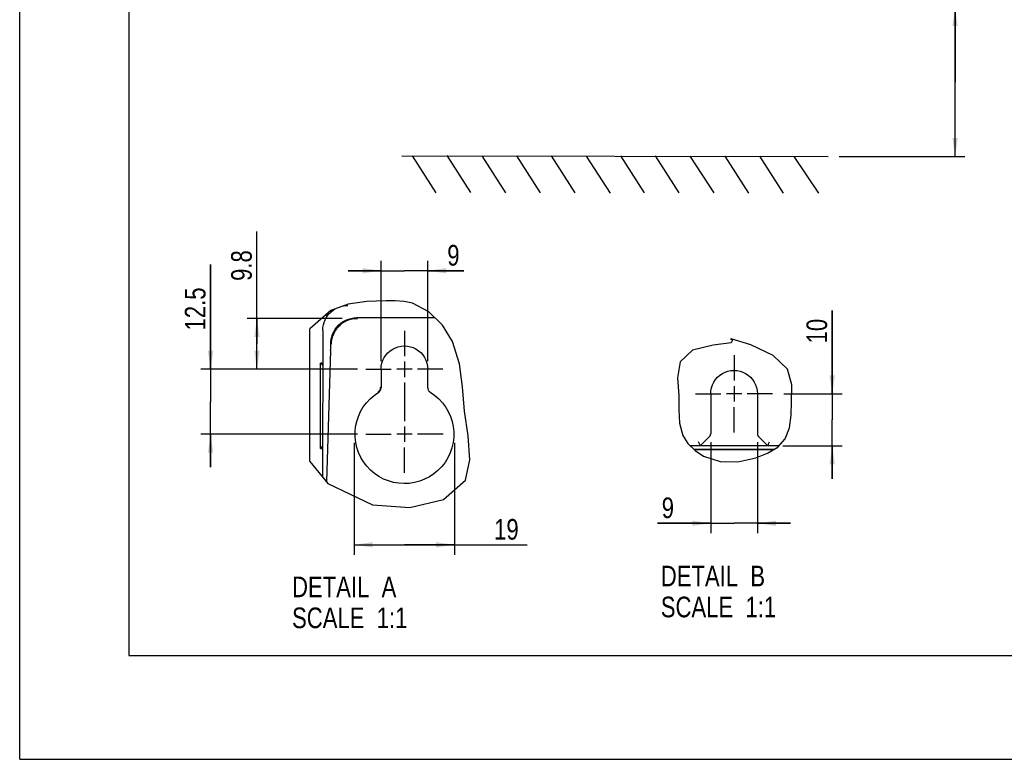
# Model space of a CAD drawing. Header units: inches. Extents: x 0 to 117, y 0 to 83.
# Tile 1 of 60: x 0 to 37, y 0 to 28. Entities that reach past the tile are written whole.
import ezdxf

# ---------------------------------------------------------------- set-up
doc = ezdxf.new("R2010")
doc.units = ezdxf.units.IN
doc.header["$LTSCALE"] = 6.431102
doc.header["$MEASUREMENT"] = 0
doc.linetypes.add('CENTER', pattern=[0.6, 0.375, -0.075, 0.075, -0.075])
doc.layers.get('0').update_dxf_attribs({"linetype": 'CONTINUOUS'})
doc.layers.add('DEFAULT_1', color=7, linetype='CENTER')
doc.styles.get("Standard").update_dxf_attribs({"font": 'txt', "width": 0.8})
doc.dimstyles.new('DIMSTYLE_1', dxfattribs={"dimtxt": 0.78125, "dimasz": 0.7, "dimexe": 0.18, "dimexo": 0.0625, "dimgap": 0.09, "dimtad": 1, "dimdec": 0, "dimzin": 4, "dimdsep": 46, "dimtxsty": 'STANDARD', "dimblk": '_FILLED', "dimblk1": '_FILLED', "dimblk2": '_FILLED', "dimcen": 0.09, "dimadec": 0, "dimazin": 0, "dimtfac": 1, "dimtdec": 0, "dimtofl": 0, "dimtmove": 0, "dimatfit": 3, "dimldrblk": '_FILLED', "dimfxl": 1, "dimtolj": 1, "dimtzin": 4, "dimarcsym": 0})
doc.dimstyles.new('DIMSTYLE_3', dxfattribs={"dimtxt": 0.78125, "dimasz": 0.7, "dimexe": 0.18, "dimexo": 0.0625, "dimgap": 0.09, "dimtad": 1, "dimdec": 0, "dimlfac": 0.2, "dimzin": 4, "dimdsep": 46, "dimtxsty": 'STANDARD', "dimblk": '_FILLED', "dimblk1": '_FILLED', "dimblk2": '_FILLED', "dimcen": 0.09, "dimadec": 0, "dimazin": 0, "dimtfac": 1, "dimtdec": 0, "dimtofl": 0, "dimtmove": 0, "dimatfit": 3, "dimldrblk": '_FILLED', "dimfxl": 1, "dimtolj": 1, "dimtzin": 4, "dimarcsym": 0})
doc.dimstyles.new('DIMSTYLE_4', dxfattribs={"dimtxt": 0.78125, "dimasz": 0.7, "dimexe": 0.18, "dimexo": 0.0625, "dimgap": 0.09, "dimtad": 1, "dimdec": 1, "dimlfac": 0.2, "dimzin": 4, "dimdsep": 46, "dimtxsty": 'STANDARD', "dimblk": '_FILLED', "dimblk1": '_FILLED', "dimblk2": '_FILLED', "dimcen": 0.09, "dimadec": 0, "dimazin": 0, "dimtfac": 1, "dimtdec": 1, "dimtofl": 0, "dimtmove": 0, "dimatfit": 3, "dimldrblk": '_FILLED', "dimfxl": 1, "dimtolj": 1, "dimtzin": 4, "dimarcsym": 0})

# ---------------------------------------------------------------- blocks, each defined once
blk = doc.blocks.new('_FILLED')
at = {"color": 0, "linetype": 'BYBLOCK'}
blk.add_solid([(0, 0), (-1, 0.143), (-1, -0.143)], dxfattribs=at)
blk = doc.blocks.new('*D0')
at = {"color": 7, "linetype": 'CONTINUOUS'}
for p, q in [((35.417, 25.651), (35.417, 33.659)), ((28.994, 28.468), (35.221, 28.468)), ((35.221, 28.468), (35.792, 28.468)), ((35.417, 28.468), (35.417, 25.651)), ((35.417, 22.834), (35.417, 25.651)), ((31.026, 22.834), (35.221, 22.834)), ((35.221, 22.834), (35.792, 22.834))]:
    blk.add_line(p, q, dxfattribs=at)
at = {"color": 7, "linetype": 'CONTINUOUS', "xscale": 0.7, "yscale": 0.7, "zscale": 0.7}
for p, rotation in [((35.417, 28.468), 90), ((35.417, 22.834), 270)]:
    blk.add_blockref('_FILLED', p, dxfattribs=dict(at, rotation=rotation))
at = {"color": 7, "linetype": 'CONTINUOUS', "insert": (34.44, 29.284), "char_height": 0.78125, "width": 9.375, "attachment_point": 1, "rotation": 90, "line_spacing_factor": 0.9}
blk.add_mtext('200 MIN\\PAIR SPACE INLET', dxfattribs=at)
blk = doc.blocks.new('*D15')
at = {"color": 7, "linetype": 'CONTINUOUS'}
for p, q in [((30.767, 13.842), (30.767, 17.004)), ((30.767, 17.004), (30.767, 12.858)), ((28.938, 13.842), (31.142, 13.842)), ((30.767, 10.624), (30.767, 12.858)), ((28.899, 11.874), (31.142, 11.874)), ((30.767, 11.874), (30.767, 10.624))]:
    blk.add_line(p, q, dxfattribs=at)
at = {"color": 7, "linetype": 'CONTINUOUS', "xscale": 0.7, "yscale": 0.7, "zscale": 0.7}
for p, rotation in [((30.767, 13.842), 270), ((30.767, 11.874), 90)]:
    blk.add_blockref('_FILLED', p, dxfattribs=dict(at, rotation=rotation))
at = {"color": 7, "linetype": 'CONTINUOUS', "insert": (29.79, 15.754), "char_height": 0.7812, "width": 1.25, "attachment_point": 1, "rotation": 90, "line_spacing_factor": 0.9}
blk.add_mtext('10', dxfattribs=at)
blk = doc.blocks.new('*D16')
at = {"color": 7, "linetype": 'CONTINUOUS'}
for p, q in [((26.163, 12.017), (26.163, 8.565)), ((27.935, 12.017), (27.935, 8.565)), ((26.163, 8.94), (24.15, 8.94)), ((24.15, 8.94), (27.049, 8.94)), ((29.185, 8.94), (27.049, 8.94)), ((27.935, 8.94), (29.185, 8.94))]:
    blk.add_line(p, q, dxfattribs=at)
at = {"color": 7, "linetype": 'CONTINUOUS', "xscale": 0.7, "yscale": 0.7, "zscale": 0.7}
blk.add_blockref('_FILLED', (26.163, 8.94), dxfattribs=at)
at = {"color": 7, "linetype": 'CONTINUOUS', "xscale": 0.7, "yscale": 0.7, "zscale": 0.7, "rotation": 180}
blk.add_blockref('_FILLED', (27.935, 8.94), dxfattribs=at)
at = {"color": 7, "linetype": 'CONTINUOUS', "insert": (24.775, 9.917), "char_height": 0.781, "width": 0.625, "attachment_point": 3, "line_spacing_factor": 0.9}
blk.add_mtext('9', dxfattribs=at)
blk = doc.blocks.new('*D17')
at = {"color": 7, "linetype": 'CONTINUOUS'}
for p, q in [((8.982, 15.737), (8.982, 19.995)), ((12.215, 16.701), (8.607, 16.701)), ((8.982, 16.701), (8.982, 15.737)), ((8.982, 14.772), (8.982, 15.737)), ((12.792, 14.772), (8.607, 14.772))]:
    blk.add_line(p, q, dxfattribs=at)
at = {"color": 7, "linetype": 'CONTINUOUS', "xscale": 0.7, "yscale": 0.7, "zscale": 0.7}
for p, rotation in [((8.982, 16.701), 90), ((8.982, 14.772), 270)]:
    blk.add_blockref('_FILLED', p, dxfattribs=dict(at, rotation=rotation))
at = {"color": 7, "linetype": 'CONTINUOUS', "insert": (8.006, 18.12), "char_height": 0.7812, "width": 1.875, "attachment_point": 1, "rotation": 90, "line_spacing_factor": 0.9}
blk.add_mtext('9.8', dxfattribs=at)
blk = doc.blocks.new('*D18')
at = {"color": 7, "linetype": 'CONTINUOUS'}
for p, q in [((7.229, 14.772), (7.229, 18.744)), ((7.229, 18.744), (7.229, 13.542)), ((12.792, 14.772), (6.854, 14.772)), ((7.229, 11.061), (7.229, 13.542)), ((12.793, 12.311), (6.854, 12.311)), ((7.229, 12.311), (7.229, 11.061))]:
    blk.add_line(p, q, dxfattribs=at)
at = {"color": 7, "linetype": 'CONTINUOUS', "xscale": 0.7, "yscale": 0.7, "zscale": 0.7}
for p, rotation in [((7.229, 14.772), 270), ((7.229, 12.311), 90)]:
    blk.add_blockref('_FILLED', p, dxfattribs=dict(at, rotation=rotation))
at = {"color": 7, "linetype": 'CONTINUOUS', "insert": (6.253, 16.244), "char_height": 0.7812, "width": 2.5, "attachment_point": 1, "rotation": 90, "line_spacing_factor": 0.9}
blk.add_mtext('12.5', dxfattribs=at)
blk = doc.blocks.new('*D19')
at = {"color": 7, "linetype": 'CONTINUOUS'}
for p, q in [((13.681, 15.084), (13.681, 18.88)), ((15.452, 15.084), (15.452, 18.88)), ((13.681, 18.505), (12.431, 18.505)), ((12.431, 18.505), (14.566, 18.505)), ((16.814, 18.505), (14.566, 18.505)), ((15.452, 18.505), (16.814, 18.505))]:
    blk.add_line(p, q, dxfattribs=at)
at = {"color": 7, "linetype": 'CONTINUOUS', "xscale": 0.7, "yscale": 0.7, "zscale": 0.7}
blk.add_blockref('_FILLED', (13.681, 18.505), dxfattribs=at)
at = {"color": 7, "linetype": 'CONTINUOUS', "xscale": 0.7, "yscale": 0.7, "zscale": 0.7, "rotation": 180}
blk.add_blockref('_FILLED', (15.452, 18.505), dxfattribs=at)
at = {"color": 7, "linetype": 'CONTINUOUS', "insert": (16.189, 19.481), "char_height": 0.781, "width": 0.625, "attachment_point": 1, "line_spacing_factor": 0.9}
blk.add_mtext('9', dxfattribs=at)
blk = doc.blocks.new('*D20')
at = {"color": 7, "linetype": 'CONTINUOUS'}
for p, q in [((12.67, 11.985), (12.67, 7.75)), ((16.462, 11.986), (16.462, 7.75)), ((12.67, 8.125), (14.566, 8.125)), ((16.462, 8.125), (14.566, 8.125)), ((14.566, 8.125), (19.214, 8.125))]:
    blk.add_line(p, q, dxfattribs=at)
at = {"color": 7, "linetype": 'CONTINUOUS', "xscale": 0.7, "yscale": 0.7, "zscale": 0.7, "rotation": 180}
blk.add_blockref('_FILLED', (12.67, 8.125), dxfattribs=at)
at = {"color": 7, "linetype": 'CONTINUOUS', "xscale": 0.7, "yscale": 0.7, "zscale": 0.7}
blk.add_blockref('_FILLED', (16.462, 8.125), dxfattribs=at)
at = {"color": 7, "linetype": 'CONTINUOUS', "insert": (17.964, 9.102), "char_height": 0.7812, "width": 1.25, "attachment_point": 1, "line_spacing_factor": 0.9}
blk.add_mtext('19', dxfattribs=at)

msp = doc.modelspace()

# ---------------------------------------------------------------- linework, layer by layer
at = {"color": 7, "linetype": 'CONTINUOUS'}
for p, q in [((0, 0), (0, 82.6772)), ((4.1339, 78.7402), (4.1339, 3.937)), ((14.4717, 22.8618), (30.6132, 22.8358)), ((14.8618, 22.857), (15.7607, 21.4612)), ((16.1752, 22.8653), (17.0741, 21.4694)), ((17.5016, 22.8517), (18.4006, 21.4559)), ((18.8063, 22.8513), (19.7053, 21.4555)), ((20.1265, 22.8538), (21.0255, 21.458)), ((21.4531, 22.8425), (22.3521, 21.4467)), ((22.7456, 22.8508), (23.6446, 21.455)), ((24.0625, 22.8556), (24.9614, 21.4598)), ((25.3794, 22.8464), (26.2783, 21.4506)), ((26.6964, 22.8385), (27.5953, 21.4427)), ((28.0096, 22.8385), (28.9086, 21.4427)), ((29.3139, 22.8345), (30.2454, 21.439)), ((12.4348, 17.2365), (11.7829, 17.0038)), ((12.2751, 17.1795), (12.3092, 17.1855)), ((12.3092, 17.1855), (12.4209, 17.1921)), ((13.1443, 17.3389), (12.4348, 17.2365)), ((13.8747, 17.3676), (13.1443, 17.3389)), ((14.2171, 17.3674), (13.8747, 17.3676)), ((14.552, 17.3437), (14.2171, 17.3674)), ((14.8752, 17.2766), (14.552, 17.3437)), ((15.4957, 16.9537), (14.8752, 17.2766)), ((11.7829, 17.0038), (10.9896, 16.3003)), ((11.6344, 16.8721), (11.6299, 16.797)), ((11.6299, 16.7628), (11.6299, 16.797)), ((11.6504, 16.8558), (11.6471, 16.7797)), ((11.6549, 16.8903), (11.6504, 16.8558)), ((11.7194, 16.8807), (11.7526, 16.9155)), ((11.873, 17.0359), (11.7519, 16.9148)), ((11.7526, 16.9155), (11.7908, 16.9516)), ((16.0125, 16.4402), (15.4957, 16.9537)), ((15.7274, 16.7235), (12.7635, 16.7235)), ((16.391, 15.8214), (16.0125, 16.4402)), ((10.9896, 11.2852), (10.9896, 16.3003)), ((11.474, 16.2456), (11.4648, 10.7644)), ((11.4741, 16.2453), (11.4801, 16.3507)), ((11.7766, 15.6082), (11.7779, 15.6996)), ((11.7779, 15.6996), (11.7783, 15.7291)), ((11.806, 15.9668), (11.8132, 15.995)), ((16.6516, 14.9848), (16.391, 15.8214)), ((26.2554, 15.683), (25.4786, 15.4964)), ((26.9405, 15.7749), (26.2554, 15.683)), ((26.9447, 15.9272), (26.9177, 15.9107)), ((26.9177, 15.9107), (26.9617, 15.8962)), ((26.9831, 15.8889), (26.9405, 15.7749)), ((27.6789, 15.6935), (26.9447, 15.9272)), ((26.9617, 15.8962), (26.9831, 15.8889)), ((28.5312, 15.3002), (27.6789, 15.6935)), ((11.7739, 15.4894), (11.6166, 10.5124)), ((11.7739, 15.4894), (11.7753, 15.546)), ((11.7753, 15.546), (11.7766, 15.6082)), ((25.4786, 15.4964), (25.0068, 15.0574)), ((29.0665, 14.7731), (28.5312, 15.3002)), ((11.3838, 11.7779), (11.3838, 15.0096)), ((11.4719, 14.9215), (11.3838, 15.0096)), ((11.4721, 15.0096), (11.3838, 15.0096)), ((14.5661, 15.0643), (14.5661, 14.4797)), ((16.7603, 14.1081), (16.6516, 14.9848)), ((25.0068, 15.0574), (24.9119, 14.4461)), ((13.6806, 14.7717), (13.6806, 14.0717)), ((14.8584, 14.772), (14.2737, 14.772)), ((15.4523, 14.0717), (15.4523, 14.7717)), ((29.232, 14.1788), (29.0665, 14.7731)), ((24.9119, 14.4461), (24.9553, 13.7739)), ((29.229, 13.534), (29.232, 14.1788)), ((13.5869, 13.9041), (13.5646, 13.91)), ((13.6806, 14.0717), (13.6541, 14.0775)), ((13.6792, 14.049), (13.6806, 14.0717)), ((15.4523, 14.0717), (15.4788, 14.0775)), ((16.8457, 13.1839), (16.7603, 14.1081)), ((26.1629, 13.8427), (26.1629, 12.3292)), ((27.3406, 13.8424), (26.756, 13.8424)), ((27.0483, 14.1347), (27.0483, 13.55)), ((27.9345, 13.8427), (27.9345, 12.3292)), ((24.9553, 13.7739), (24.9621, 13.2328)), ((29.2126, 13.0357), (29.229, 13.534)), ((16.9811, 12.2468), (16.8457, 13.1839)), ((24.9621, 13.2328), (24.9842, 12.7303)), ((24.9842, 12.7303), (25.108, 12.2694)), ((29.1531, 12.5576), (29.2126, 13.0357)), ((14.859, 12.3115), (14.2744, 12.3115)), ((14.5667, 12.6038), (14.5667, 12.0191)), ((28.9891, 12.1385), (29.1531, 12.5576)), ((17.0475, 11.3476), (16.9811, 12.2468)), ((25.108, 12.2694), (25.3033, 11.9618)), ((25.3033, 11.9618), (25.5737, 11.6947)), ((25.7692, 11.8742), (26.1196, 12.2246)), ((27.9778, 12.2246), (28.3282, 11.8742)), ((28.7029, 11.8273), (28.9891, 12.1385)), ((11.467, 11.8611), (11.3838, 11.7779)), ((11.3838, 11.7779), (11.4669, 11.7779)), ((28.3136, 11.8742), (25.392, 11.8742)), ((28.5545, 11.7364), (25.5315, 11.7364)), ((28.5263, 11.7192), (25.549, 11.7192)), ((25.5737, 11.6947), (25.8929, 11.4844)), ((27.8771, 11.419), (28.3172, 11.5911)), ((28.3172, 11.5911), (28.7029, 11.8273)), ((28.7461, 11.8742), (28.3282, 11.8742)), ((10.9896, 11.2852), (11.6667, 10.4506)), ((16.8761, 10.5766), (17.0475, 11.3476)), ((25.8929, 11.4844), (26.5229, 11.2793)), ((26.5229, 11.2793), (27.1946, 11.2702)), ((27.1946, 11.2702), (27.8771, 11.419)), ((11.4648, 10.7644), (11.4643, 10.7001)), ((11.6667, 10.4506), (13.3593, 9.6368)), ((16.0516, 9.8437), (16.8761, 10.5766)), ((14.7682, 9.5319), (16.0516, 9.8437)), ((13.3593, 9.6368), (14.7682, 9.5319)), ((4.1339, 3.937), (112.7953, 3.937)), ((0, 0), (116.9291, 0))]:
    msp.add_line(p, q, dxfattribs=at)
for points in [[(11.5604, 16.6395), (11.6041, 16.7235), (11.6567, 16.8036), (11.7194, 16.8807)], [(11.7908, 16.9516), (11.8669, 17.0128), (11.9379, 17.0591)], [(11.4801, 16.3507), (11.4972, 16.4524), (11.5245, 16.5493), (11.5604, 16.6395)], [(11.806, 15.7177), (11.8114, 15.8201), (11.8274, 15.9214), (11.8539, 16.0207), (11.8906, 16.1167), (11.9372, 16.2085), (11.9932, 16.2949), (12.0579, 16.375), (12.1307, 16.448), (12.2108, 16.513), (12.2972, 16.5692), (12.3891, 16.6161), (12.4854, 16.6531), (12.585, 16.6799), (12.6869, 16.696), (12.7899, 16.7015)], [(11.8132, 15.995), (11.8466, 16.0968), (11.8909, 16.1944), (11.9456, 16.2866), (12.01, 16.3723), (12.0833, 16.4505), (12.1647, 16.5203), (12.2532, 16.5808), (12.3478, 16.6313), (12.4473, 16.6712)], [(12.4473, 16.6712), (12.5506, 16.7001), (12.6564, 16.7175), (12.7635, 16.7234)], [(11.7784, 15.7406), (11.779, 15.7688), (11.7805, 15.797), (11.7827, 15.8254), (11.7857, 15.8537), (11.7896, 15.882), (11.7942, 15.9103), (11.7997, 15.9386), (11.806, 15.9668)], [(13.6806, 14.7717), (13.6896, 14.8914), (13.7124, 15.005), (13.7488, 15.1125), (13.8, 15.2153), (13.8649, 15.312), (13.9402, 15.3982), (14.0261, 15.4733), (14.1223, 15.5379), (14.2246, 15.5889), (14.3333, 15.6258), (14.4481, 15.6491), (14.563, 15.6575), (14.6778, 15.6501), (14.7926, 15.6277), (14.9017, 15.5916), (15.0046, 15.5412), (15.1019, 15.4771), (15.1889, 15.402), (15.2652, 15.3154), (15.3313, 15.2178), (15.3834, 15.1142), (15.4203, 15.0061), (15.4433, 14.8919), (15.4523, 14.7717)], [(26.1629, 13.8427), (26.1719, 13.9624), (26.1946, 14.076), (26.231, 14.1835), (26.2823, 14.2863), (26.3472, 14.383), (26.4224, 14.4692), (26.5083, 14.5443), (26.6046, 14.6089), (26.7068, 14.6599), (26.8156, 14.6968), (26.9304, 14.7201), (27.0452, 14.7285), (27.16, 14.7211), (27.2748, 14.6987), (27.3839, 14.6626), (27.4869, 14.6122), (27.5842, 14.5481), (27.6711, 14.473), (27.7475, 14.3864), (27.8135, 14.2888), (27.8656, 14.1852), (27.9026, 14.0771), (27.9255, 13.963), (27.9345, 13.8427)], [(13.4323, 10.8242), (13.2802, 10.9542), (13.1408, 11.1013), (13.0191, 11.2608), (12.9158, 11.4334), (12.8301, 11.6183), (12.7652, 11.8082), (12.722, 12.0027), (12.6996, 12.2022), (12.6985, 12.401), (12.7192, 12.5997), (12.7611, 12.7977), (12.8233, 12.9882), (12.9063, 13.171), (13.0095, 13.3463), (13.1295, 13.5079), (13.2652, 13.6536), (13.4176, 13.7857), (13.6055, 13.9172)], [(13.6541, 14.0775), (13.6528, 14.0553), (13.6491, 14.0334), (13.6429, 14.0121), (13.6344, 13.9917), (13.6236, 13.9724), (13.6108, 13.9544), (13.5961, 13.938), (13.5797, 13.9234), (13.5618, 13.9108)], [(13.6055, 13.9172), (13.6222, 13.9318), (13.6369, 13.948), (13.6498, 13.9661), (13.6608, 13.9857), (13.6694, 14.0061), (13.6755, 14.0272), (13.6792, 14.049)], [(15.4523, 14.0717), (15.4537, 14.049), (15.4574, 14.0272), (15.4635, 14.0061), (15.4721, 13.9857), (15.4831, 13.9661), (15.496, 13.948), (15.5107, 13.9318), (15.5274, 13.9172), (15.7155, 13.7854)], [(15.7155, 13.7854), (15.8681, 13.6532), (16.0038, 13.5074), (16.1236, 13.3462), (16.2265, 13.1715), (16.3094, 12.9889), (16.3716, 12.7981), (16.4138, 12.5994), (16.4344, 12.3997), (16.4329, 12.1988), (16.4098, 11.9969), (16.3654, 11.8001), (16.2986, 11.6081), (16.2105, 11.4213), (16.1045, 11.2473), (15.9799, 11.0871), (15.8374, 10.9399), (15.6822, 10.8104), (15.5141, 10.6993), (15.3332, 10.6059), (15.146, 10.5331), (14.9522, 10.4816), (14.752, 10.4506), (14.5521, 10.4411), (14.3526, 10.4536), (14.1534, 10.4876), (13.9611, 10.5417), (13.776, 10.6167), (13.5977, 10.7118), (13.4323, 10.8242)], [(26.1196, 12.2246), (26.1286, 12.2344), (26.1367, 12.2447), (26.1436, 12.2555), (26.1495, 12.2666), (26.1543, 12.2783), (26.1581, 12.2903), (26.1607, 12.3028)], [(26.1607, 12.3028), (26.1623, 12.3158), (26.1629, 12.3292)], [(27.9345, 12.3292), (27.9351, 12.3158), (27.9367, 12.3028), (27.9393, 12.2903), (27.9431, 12.2783), (27.9479, 12.2666), (27.9538, 12.2555), (27.9607, 12.2447), (27.9688, 12.2344), (27.9778, 12.2246)], [(25.7615, 11.8927), (25.7484, 11.9248), (25.7396, 11.9457), (25.7295, 11.9691), (25.7188, 11.9947), (25.708, 12.0219)], [(28.3359, 11.8927), (28.3493, 11.9247), (28.3578, 11.9457), (28.3673, 11.9694), (28.3778, 11.995), (28.3894, 12.0219)], [(25.7692, 11.8742), (25.7684, 11.8763), (25.7658, 11.8825), (25.7615, 11.8927)], [(28.3282, 11.8742), (28.3292, 11.8763), (28.3317, 11.8824), (28.3359, 11.8927)]]:
    msp.add_lwpolyline(points, dxfattribs=at)
msp.add_arc((12.5328, 16.7798), 0.8746, 172.19592, 178.10536, dxfattribs=at)
at = {"layer": 'DEFAULT_1', "color": 7, "linetype": 'CENTER'}
for p, q in [((14.5661, 16.2336), (14.5661, 15.272)), ((27.0483, 15.304), (27.0483, 14.3424)), ((13.1044, 14.772), (14.066, 14.772)), ((16.0277, 14.772), (15.0661, 14.772)), ((14.5661, 14.272), (14.5667, 12.8115)), ((25.5867, 13.8424), (26.5483, 13.8424)), ((28.5099, 13.8424), (27.5483, 13.8424)), ((27.0483, 12.3808), (27.0483, 13.3424)), ((13.1051, 12.3115), (14.0667, 12.3115)), ((16.0283, 12.3115), (15.0667, 12.3115)), ((14.5667, 10.8498), (14.5667, 11.8114))]:
    msp.add_line(p, q, dxfattribs=at)

# ---------------------------------------------------------------- texts
at = {"color": 7, "linetype": 'CONTINUOUS', "char_height": 0.78125, "width": 6.25, "attachment_point": 1, "line_spacing_factor": 0.9}
for s, insert in [('DETAIL  B\\PSCALE  1:1', (24.2745, 7.3332)), ('DETAIL  A\\PSCALE  1:1', (10.3126, 6.9216))]:
    msp.add_mtext(s, dxfattribs=dict(at, insert=insert))

# ---------------------------------------------------------------- dimensions: what is measured, and where the dimension line sits
at = {"color": 7, "linetype": 'CONTINUOUS'}
dim = msp.add_linear_dim(base=(35.4168, 22.8345), p1=(28.9935, 28.4678), p2=(31.0265, 22.8345), angle=270, text='200 MIN\\PAIR SPACE INLET', dimstyle='DIMSTYLE_1', dxfattribs=at)
dim.commit()
dim.dimension.update_dxf_attribs({"geometry": '*D0', "text_midpoint": (35.4168, 33.9717), "dimtype": 160})
for base, p1, p2, angle, dimstyle, picture, middle in [((8.9824, 16.7015), (12.7919, 14.772), (12.2153, 16.7015), 90, 'DIMSTYLE_4', '*D17', (8.3964, 19.0579)), ((7.2291, 14.772), (12.7926, 12.3115), (12.7919, 14.772), 90, 'DIMSTYLE_4', '*D18', (6.6432, 17.4942)), ((30.7667, 11.8742), (28.9375, 13.8424), (28.8993, 11.8742), 270, 'DIMSTYLE_3', '*D15', (30.1807, 16.3786))]:
    dim = msp.add_linear_dim(base=base, p1=p1, p2=p2, angle=angle, dimstyle=dimstyle, dxfattribs=at)
    dim.commit()
    dim.dimension.update_dxf_attribs({"geometry": picture, "text_midpoint": middle, "dimtype": 160})
for base, p1, p2, picture, middle in [((15.4523, 18.5047), (13.6806, 15.0842), (15.4523, 15.0842), '*D19', (16.5013, 19.0906)), ((16.4625, 8.125), (12.6702, 11.9854), (16.4625, 11.9856), '*D20', (18.5891, 8.7109)), ((27.9345, 8.9401), (26.1629, 12.0167), (27.9345, 12.0167), '*D16', (23.8379, 9.526))]:
    dim = msp.add_linear_dim(base=base, p1=p1, p2=p2, dimstyle='DIMSTYLE_3', dxfattribs=at)
    dim.commit()
    dim.dimension.update_dxf_attribs({"geometry": picture, "text_midpoint": middle, "dimtype": 160})

doc.saveas('drawing.dxf')
